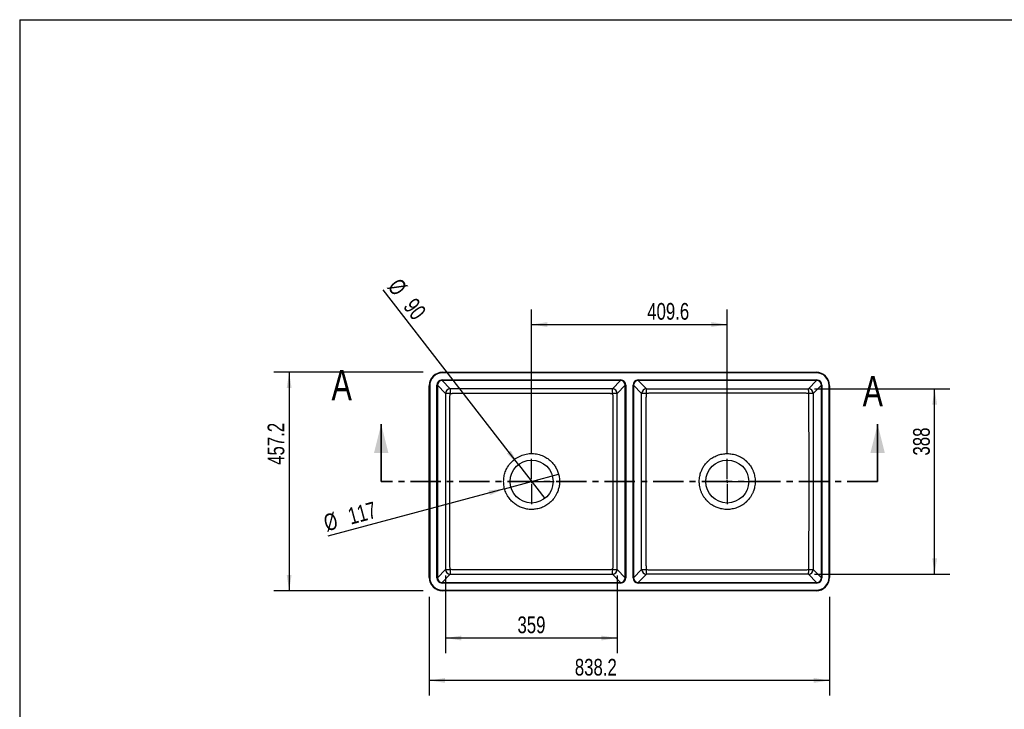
# Model space of a CAD drawing. Header units: millimetres. Extents: x 3 to 415, y 5 to 292.
# Tile 2 of 7: x 3 to 209, y 148 to 292. Entities that reach past the tile are written whole.
import ezdxf

# ---------------------------------------------------------------- set-up
doc = ezdxf.new("R2010")
doc.units = ezdxf.units.MM
doc.linetypes.add('CENTER', pattern=[10.16, 6.35, -1.27, 1.27, -1.27])
doc.layers.add('FORMAT', color=179, linetype='Continuous')
doc.styles.add('SLDTEXTSTYLE0', font='TXT', dxfattribs={"width": 0.75})
doc.dimstyles.new('SLDDIMSTYLE0', dxfattribs={"dimtxt": 3.5, "dimasz": 3.302, "dimexe": 0, "dimexo": 0.0625, "dimgap": 0.875, "dimtad": 1, "dimdec": 1, "dimlfac": 10, "dimrnd": 1e-09, "dimzin": 12, "dimdsep": 46, "dimtxsty": 'SLDTEXTSTYLE0', "dimsah": 1, "dimcen": 0.09, "dimadec": 0, "dimazin": 3, "dimtfac": 1, "dimtdec": 0, "dimtofl": 0, "dimtmove": 0, "dimatfit": 3, "dimfxl": 1, "dimfrac": 2, "dimtolj": 1, "dimtzin": 12, "dimarcsym": 0})
doc.dimstyles.new('SLDDIMSTYLE1', dxfattribs={"dimtxt": 3.5, "dimasz": 3.302, "dimexe": 0, "dimexo": 0.0625, "dimgap": 0.875, "dimtad": 1, "dimlfac": 10, "dimrnd": 1e-09, "dimzin": 12, "dimdsep": 46, "dimtxsty": 'SLDTEXTSTYLE0', "dimblk1": 'NONE', "dimsah": 1, "dimcen": 0, "dimadec": 0, "dimazin": 3, "dimtfac": 1, "dimtdec": 0, "dimtmove": 0, "dimatfit": 3, "dimldrblk": 'NONE', "dimfxl": 1, "dimfrac": 2, "dimtolj": 1, "dimtzin": 12, "dimarcsym": 0})
doc.dimstyles.new('SLDDIMSTYLE2', dxfattribs={"dimtxt": 3.5, "dimasz": 3.302, "dimexe": 0, "dimexo": 0.0625, "dimgap": 0.875, "dimtad": 1, "dimdec": 0, "dimlfac": 10, "dimrnd": 1e-09, "dimzin": 12, "dimdsep": 46, "dimtxsty": 'SLDTEXTSTYLE0', "dimsah": 1, "dimcen": 0.09, "dimadec": 0, "dimazin": 3, "dimtfac": 1, "dimtdec": 0, "dimtofl": 0, "dimtmove": 0, "dimatfit": 3, "dimfxl": 1, "dimfrac": 2, "dimtolj": 1, "dimtzin": 12, "dimarcsym": 0})

# ---------------------------------------------------------------- blocks, each defined once
blk = doc.blocks.new('_D')
at = {"layer": 'FORMAT'}
for p, q in [((88.71, 171.45), (88.71, 150.77)), ((172.53, 171.45), (172.53, 150.77)), ((172.53, 153.94), (88.71, 153.94))]:
    blk.add_line(p, q, dxfattribs=at)
for points in [[(88.71, 153.94), (92.02, 153.44), (92.02, 154.45)], [(172.53, 153.94), (169.23, 154.45), (169.23, 153.44)]]:
    blk.add_solid(points, dxfattribs=at)
at = {"layer": 'FORMAT', "insert": (119.2, 158.46), "char_height": 3.5, "attachment_point": 1, "style": 'SLDTEXTSTYLE0'}
blk.add_mtext('838.2', dxfattribs=at)
blk = doc.blocks.new('_D_1')
at = {"layer": 'FORMAT'}
for p, q in [((87.44, 218.44), (56.21, 218.44)), ((59.38, 218.44), (59.38, 172.72)), ((87.44, 172.72), (56.21, 172.72))]:
    blk.add_line(p, q, dxfattribs=at)
for points in [[(59.38, 218.44), (58.88, 215.14), (59.89, 215.14)], [(59.38, 172.72), (59.89, 176.02), (58.88, 176.02)]]:
    blk.add_solid(points, dxfattribs=at)
at = {"layer": 'FORMAT', "insert": (54.87, 199.08), "char_height": 3.5, "attachment_point": 1, "rotation": 90, "style": 'SLDTEXTSTYLE0'}
blk.add_mtext('457.2', dxfattribs=at)
blk = doc.blocks.new('_D_2')
at = {"layer": 'FORMAT'}
for q in [(79.05, 235.68), (112.9, 192.03)]:
    blk.add_line((107.39, 199.14), q, dxfattribs=at)
blk.add_solid([(107.39, 199.14), (105.76, 202.06), (104.96, 201.44)], dxfattribs=at)
at = {"layer": 'FORMAT', "char_height": 3.5, "attachment_point": 1, "rotation": 307.7894, "style": 'SLDTEXTSTYLE0'}
for s, insert in [('%%c', (82.61, 238.44)), ('90', (85.89, 234.3))]:
    blk.add_mtext(s, dxfattribs=dict(at, insert=insert))
blk = doc.blocks.new('_None')
blk = doc.blocks.new('_D_3')
at = {"layer": 'FORMAT'}
for q in [(115.79, 197.1), (67.47, 184.15)]:
    blk.add_line((104.49, 194.07), q, dxfattribs=at)
blk.add_solid([(104.49, 194.07), (101.17, 193.7), (101.44, 192.72)], dxfattribs=at)
at = {"layer": 'FORMAT', "char_height": 3.5, "attachment_point": 1, "rotation": 15, "style": 'SLDTEXTSTYLE0'}
for s, insert in [('117', (71.39, 189.92)), ('%%c', (66.31, 188.5))]:
    blk.add_mtext(s, dxfattribs=dict(at, insert=insert))
blk = doc.blocks.new('_D_4')
at = {"layer": 'FORMAT'}
for p, q in [((110.14, 201.61), (110.14, 231.62)), ((151.1, 201.61), (151.1, 231.62)), ((110.14, 228.44), (151.1, 228.44))]:
    blk.add_line(p, q, dxfattribs=at)
for points in [[(110.14, 228.44), (113.45, 227.93), (113.45, 228.95)], [(151.1, 228.44), (147.8, 228.95), (147.8, 227.93)]]:
    blk.add_solid(points, dxfattribs=at)
at = {"layer": 'FORMAT', "insert": (134.36, 232.95), "char_height": 3.5, "attachment_point": 1, "style": 'SLDTEXTSTYLE0'}
blk.add_mtext('409.6', dxfattribs=at)
blk = doc.blocks.new('_D_5')
at = {"layer": 'FORMAT'}
for p, q in [((92.13, 175.92), (92.13, 159.64)), ((128.06, 175.92), (128.06, 159.64)), ((128.06, 162.81), (92.13, 162.81))]:
    blk.add_line(p, q, dxfattribs=at)
for points in [[(92.13, 162.81), (95.43, 162.31), (95.43, 163.32)], [(128.06, 162.81), (124.76, 163.32), (124.76, 162.31)]]:
    blk.add_solid(points, dxfattribs=at)
at = {"layer": 'FORMAT', "insert": (107.19, 167.33), "char_height": 3.5, "attachment_point": 1, "rotation": 0, "style": 'SLDTEXTSTYLE0'}
blk.add_mtext('359', dxfattribs=at)
blk = doc.blocks.new('_D_6')
at = {"layer": 'FORMAT'}
for p, q in [((169.39, 214.97), (197.71, 214.97)), ((194.53, 176.2), (194.53, 214.97)), ((169.39, 176.2), (197.71, 176.2))]:
    blk.add_line(p, q, dxfattribs=at)
for points in [[(194.53, 214.97), (194.03, 211.66), (195.04, 211.66)], [(194.53, 176.2), (195.04, 179.5), (194.03, 179.5)]]:
    blk.add_solid(points, dxfattribs=at)
at = {"layer": 'FORMAT', "insert": (190.02, 201.02), "char_height": 3.5, "attachment_point": 1, "rotation": 90, "style": 'SLDTEXTSTYLE0'}
blk.add_mtext('388', dxfattribs=at)
blk = doc.blocks.new('SW_CENTERMARKSYMBOL_0')
at = {"layer": 'FORMAT', "color": 0}
for p, q in [((0, 0.508), (0, 4.754)), ((-0.508, 0), (-4.754, 0)), ((0, 0), (-0.254, 0)), ((0, 0), (0, 0.254)), ((0, 0), (0, -0.254)), ((0, 0), (0.254, 0)), ((0.508, 0), (4.754, 0)), ((0, -0.508), (0, -4.754))]:
    blk.add_line(p, q, dxfattribs=at)
blk = doc.blocks.new('SW_CENTERMARKSYMBOL_1')
at = {"layer": 'FORMAT', "color": 0}
for p, q in [((0, 0.508), (0, 4.754)), ((-0.508, 0), (-4.754, 0)), ((0, 0), (-0.254, 0)), ((0, 0), (0, 0.254)), ((0, 0), (0, -0.254)), ((0, 0), (0.254, 0)), ((0.508, 0), (4.754, 0)), ((0, -0.508), (0, -4.754))]:
    blk.add_line(p, q, dxfattribs=at)

msp = doc.modelspace()

# ---------------------------------------------------------------- linework, layer by layer
at = {"color": 7, "linetype": 'Continuous', "lineweight": 25}
for p, q in [((91.41778, 216.733805), (91.41778, 216.833382)), ((91.41778, 216.833382), (128.770043, 216.833382)), ((128.770043, 216.733805), (91.41778, 216.733805)), ((93.124259, 214.966992), (91.41778, 216.733805)), ((91.513912, 218.342181), (91.513912, 218.442181)), ((91.513912, 218.442181), (169.733912, 218.442181)), ((169.733912, 218.342181), (91.513912, 218.342181)), ((128.770043, 216.733805), (127.063547, 214.966974)), ((128.770043, 216.733805), (128.770043, 216.833382)), ((132.47778, 216.833382), (169.830043, 216.833382)), ((132.47778, 216.833382), (132.47778, 216.733805)), ((169.830043, 216.733805), (132.47778, 216.733805)), ((132.47778, 216.733805), (134.184276, 214.966974)), ((168.123564, 214.966992), (169.830043, 216.733805)), ((169.733912, 218.342181), (169.733912, 218.442181)), ((169.830043, 216.833382), (169.830043, 216.733805)), ((88.713912, 175.522181), (88.713912, 215.642181)), ((88.713912, 215.642181), (88.813912, 215.642181)), ((88.813912, 215.642181), (88.813912, 175.522181)), ((90.322425, 215.737716), (90.42203, 215.737716)), ((90.322425, 175.426647), (90.322425, 215.737716)), ((90.42203, 215.737716), (90.42203, 175.426647)), ((90.42203, 215.737716), (92.128204, 213.971219)), ((128.059602, 213.971201), (129.765793, 215.737716)), ((129.765793, 215.737716), (129.865399, 215.737716)), ((129.765793, 175.426647), (129.765793, 215.737716)), ((129.865399, 215.737716), (129.865399, 175.426647)), ((131.382425, 175.426647), (131.382425, 215.737716)), ((131.48203, 215.737716), (131.382425, 215.737716)), ((131.48203, 215.737716), (131.48203, 175.426647)), ((133.188221, 213.971201), (131.48203, 215.737716)), ((170.825793, 215.737716), (169.119619, 213.971219)), ((170.925399, 215.737716), (170.825793, 215.737716)), ((170.825793, 175.426647), (170.825793, 215.737716)), ((170.925399, 215.737716), (170.925399, 175.426647)), ((172.433912, 175.522181), (172.433912, 215.642181)), ((172.433912, 215.642181), (172.533912, 215.642181)), ((172.533912, 215.642181), (172.533912, 175.522181)), ((88.713912, 175.522181), (88.813912, 175.522181)), ((90.322425, 175.426647), (90.42203, 175.426647)), ((92.128204, 177.193144), (90.42203, 175.426647)), ((91.41778, 174.430558), (93.124259, 176.197371)), ((127.063547, 176.197389), (128.770043, 174.430558)), ((129.765793, 175.426647), (128.059602, 177.193162)), ((129.765793, 175.426647), (129.865399, 175.426647)), ((131.48203, 175.426647), (131.382425, 175.426647)), ((131.48203, 175.426647), (133.188221, 177.193162)), ((134.184276, 176.197389), (132.47778, 174.430558)), ((169.830043, 174.430558), (168.123564, 176.197371)), ((169.119619, 177.193144), (170.825793, 175.426647)), ((170.925399, 175.426647), (170.825793, 175.426647)), ((172.433912, 175.522181), (172.533912, 175.522181)), ((91.41778, 174.330981), (91.41778, 174.430558)), ((91.41778, 174.430558), (128.770043, 174.430558)), ((128.770043, 174.330981), (91.41778, 174.330981)), ((128.770043, 174.330981), (128.770043, 174.430558)), ((132.47778, 174.430558), (132.47778, 174.330981)), ((132.47778, 174.430558), (169.830043, 174.430558)), ((169.830043, 174.330981), (132.47778, 174.330981)), ((169.830043, 174.430558), (169.830043, 174.330981)), ((91.513912, 172.822181), (169.733912, 172.822181)), ((91.513912, 172.722181), (91.513912, 172.822181)), ((169.733912, 172.722181), (91.513912, 172.722181)), ((169.733912, 172.722181), (169.733912, 172.822181))]:
    msp.add_line(p, q, dxfattribs=at)
at = {"color": 7, "linetype": 'Continuous', "lineweight": 35}
for p, q in [((78.655512, 195.582181), (78.655512, 207.582181)), ((182.592312, 195.582181), (182.592312, 207.582181))]:
    msp.add_line(p, q, dxfattribs=at)
at = {"color": 7, "linetype": 'CENTER', "lineweight": 35}
msp.add_line((182.592312, 195.582181), (78.655512, 195.582181), dxfattribs=at)
at = {"color": 7, "linetype": 'Continuous', "lineweight": 25}
for centre in [(110.143912, 195.582181), (151.103912, 195.582181)]:
    msp.add_circle(centre, 4.5, dxfattribs=at)
for centre, radius, start, end in [((91.513912, 215.642181), 2.8, 90, 180), ((91.513912, 215.642181), 2.7, 90, 180), ((169.733912, 215.642181), 2.8, 0, 90), ((169.733912, 215.642181), 2.7, 0, 90), ((93.133683, 213.961511), 1.005525, 90.53696962, 179.44680151), ((99.127268, 214.192319), 6.052787, 172.64676765, 181.60809404), ((127.054123, 213.961492), 1.005525, 0.55319849, 89.46303038), ((121.061382, 214.192504), 6.051924, 358.39291639, 7.3523535), ((134.1937, 213.961492), 1.005525, 90.53696962, 179.44680151), ((140.186441, 214.192504), 6.051924, 172.6476465, 181.60708361), ((168.114141, 213.961511), 1.005525, 0.55319849, 89.46303038), ((162.120555, 214.192319), 6.052787, 358.39190596, 7.35323235), ((92.903443, 208.425988), 5.599159, 88.22510818, 97.95853109), ((127.284343, 208.461844), 5.563635, 81.99011195, 91.78618252), ((133.963481, 208.461844), 5.563635, 88.21381748, 98.00988805), ((168.34438, 208.425988), 5.599159, 82.04146891, 91.77489182), ((91.513912, 175.522181), 2.8, 180, 270), ((91.513912, 175.522181), 2.7, 180, 270), ((93.133683, 177.202852), 1.005525, 180.55319849, 269.46303038), ((92.903443, 182.738375), 5.599159, 262.04146891, 271.77489182), ((99.127268, 176.972043), 6.052787, 178.39190596, 187.35323235), ((127.054123, 177.20287), 1.005525, 270.53696962, 359.44680151), ((121.061382, 176.971859), 6.051924, 352.6476465, 1.60708361), ((127.284343, 182.702518), 5.563635, 268.21381748, 278.00988805), ((134.1937, 177.20287), 1.005525, 180.55319849, 269.46303038), ((133.963481, 182.702518), 5.563635, 261.99011195, 271.78618252), ((140.186441, 176.971859), 6.051924, 178.39291639, 187.3523535), ((168.114141, 177.202852), 1.005525, 270.53696962, 359.44680151), ((162.120555, 176.972043), 6.052787, 352.64676765, 1.60809404), ((168.34438, 182.738375), 5.599159, 268.22510818, 277.95853109), ((169.733912, 175.522181), 2.7, 270, 0), ((169.733912, 175.522181), 2.8, 270, 0)]:
    msp.add_arc(centre, radius, start, end, dxfattribs=at)
for centre, major_axis, ratio, start_param, end_param in [((91.426781, 215.728712), (-0.770449, 0.797689), 0.9918775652, 5.5192309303, 7.0818766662), ((91.426781, 215.728712), (-0.701541, 0.726345), 0.990275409, 5.5192309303, 7.0818766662), ((128.761042, 215.728712), (0.770449, 0.797689), 0.9918775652, 5.4844939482, 7.047139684), ((128.761042, 215.728712), (0.701541, 0.726345), 0.990275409, 5.4844939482, 7.047139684), ((132.486781, 215.728712), (-0.770449, 0.797689), 0.9918775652, 5.5192309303, 7.0818766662), ((132.486781, 215.728712), (-0.701541, 0.726345), 0.990275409, 5.5192309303, 7.0818766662), ((169.821042, 215.728712), (0.770449, 0.797689), 0.9918775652, 5.4844939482, 7.047139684), ((169.821042, 215.728712), (0.701541, 0.726345), 0.990275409, 5.4844939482, 7.047139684), ((91.426781, 175.43565), (-0.770449, -0.797689), 0.9918775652, 5.4844939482, 7.047139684), ((91.426781, 175.43565), (0.701541, 0.726345), 0.990275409, 2.3429012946, 3.9055470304), ((128.761042, 175.43565), (-0.701541, 0.726345), 0.990275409, 2.3776382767, 3.9402840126), ((128.761042, 175.43565), (0.770449, -0.797689), 0.9918775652, 5.5192309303, 7.0818766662), ((132.486781, 175.43565), (-0.770449, -0.797689), 0.9918775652, 5.4844939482, 7.047139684), ((132.486781, 175.43565), (0.701541, 0.726345), 0.990275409, 2.3429012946, 3.9055470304), ((169.821042, 175.43565), (0.770449, -0.797689), 0.9918775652, 5.5192309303, 7.0818766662), ((169.821042, 175.43565), (-0.701541, 0.726345), 0.990275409, 2.3776382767, 3.9402840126)]:
    msp.add_ellipse(centre, major_axis=major_axis, ratio=ratio, start_param=start_param, end_param=end_param, dxfattribs=at)
for points, knots in [([(127.063547, 214.966974), (126.886845, 214.966196), (126.710129, 214.965586), (126.445022, 214.965043), (126.356648, 214.964922), (126.179879, 214.964907), (125.737957, 214.96487), (124.588961, 214.964776), (123.528349, 214.964694), (121.407124, 214.964538), (119.992974, 214.964446), (115.750523, 214.964215), (112.922223, 214.964127), (107.265622, 214.964128), (104.437321, 214.964215), (100.194871, 214.964446), (98.780721, 214.964539), (96.659496, 214.964695), (95.598884, 214.964777), (94.538272, 214.964863), (94.096351, 214.9649), (94.007966, 214.964903), (93.831198, 214.964927), (93.742822, 214.965051), (93.477704, 214.965602), (93.300976, 214.966214), (93.124259, 214.966992)], [0, 0, 0, 0, 0.015625, 0.015625, 0.0234375, 0.0234375, 0.03125, 0.0625, 0.125, 0.125, 0.25, 0.25, 0.5, 0.5, 0.75, 0.75, 0.875, 0.875, 0.9375, 0.96875, 0.96875, 0.9765625, 0.9765625, 0.984375, 0.984375, 1, 1, 1, 1]), ([(134.184276, 214.966974), (134.360978, 214.966196), (134.537694, 214.965586), (134.802801, 214.965043), (134.891176, 214.964922), (135.067944, 214.964907), (135.509866, 214.96487), (136.658862, 214.964776), (137.719475, 214.964694), (139.8407, 214.964538), (141.25485, 214.964446), (145.4973, 214.964215), (148.325601, 214.964127), (153.982201, 214.964128), (156.810502, 214.964215), (161.052952, 214.964446), (162.467102, 214.964539), (164.588327, 214.964695), (165.648939, 214.964777), (166.709551, 214.964863), (167.151473, 214.9649), (167.239857, 214.964903), (167.416625, 214.964927), (167.505002, 214.965051), (167.770119, 214.965602), (167.946847, 214.966214), (168.123564, 214.966992)], [0, 0, 0, 0, 0.015625, 0.015625, 0.0234375, 0.0234375, 0.03125, 0.0625, 0.125, 0.125, 0.25, 0.25, 0.5, 0.5, 0.75, 0.75, 0.875, 0.875, 0.9375, 0.96875, 0.96875, 0.9765625, 0.9765625, 0.984375, 0.984375, 1, 1, 1, 1]), ([(92.128204, 213.971219), (92.129084, 213.779697), (92.129801, 213.58817), (92.130522, 213.300865), (92.130704, 213.205095), (92.130809, 213.061433), (92.130804, 213.013545), (92.130814, 212.917768), (92.130857, 212.486773), (92.130975, 211.289566), (92.131083, 210.140246), (92.131292, 207.841607), (92.131418, 206.30918), (92.131736, 201.711897), (92.131859, 198.647039), (92.131859, 192.517325), (92.131736, 189.452466), (92.131418, 184.855184), (92.131292, 183.322757), (92.131083, 181.024118), (92.130975, 179.874799), (92.130857, 178.677591), (92.130814, 178.246596), (92.130804, 178.150819), (92.130809, 178.102931), (92.130704, 177.959269), (92.130522, 177.863499), (92.129801, 177.576194), (92.129084, 177.384666), (92.128204, 177.193144)], [0, 0, 0, 0, 0.015625, 0.015625, 0.0234375, 0.0234375, 0.02734375, 0.02734375, 0.03125, 0.0625, 0.125, 0.125, 0.25, 0.25, 0.5, 0.5, 0.75, 0.75, 0.875, 0.875, 0.9375, 0.96875, 0.97265625, 0.97265625, 0.9765625, 0.9765625, 0.984375, 0.984375, 1, 1, 1, 1]), ([(93.026649, 178.116274), (93.022852, 181.027256), (93.019216, 183.938239), (93.013952, 189.760209), (93.012397, 192.671195), (93.012397, 198.493167), (93.013952, 201.404154), (93.019216, 207.226123), (93.022852, 210.137106), (93.026649, 213.048089)], [0, 0, 0, 0, 0.25, 0.25, 0.5, 0.5, 0.75, 0.75, 1, 1, 1, 1]), ([(93.026649, 213.048089), (93.031455, 213.088469), (93.035103, 213.129139), (93.0415, 213.210271), (93.044213, 213.250855), (93.051624, 213.372631), (93.05568, 213.453842), (93.06268, 213.616294), (93.065658, 213.697534), (93.071371, 213.860007), (93.074153, 213.941237), (93.076864, 214.022461)], [0, 0, 0, 0, 0.125, 0.125, 0.25, 0.25, 0.5, 0.5, 0.75, 0.75, 1, 1, 1, 1]), ([(93.076864, 214.022461), (93.217962, 214.027172), (93.359103, 214.031572), (93.570763, 214.040474), (93.641312, 214.04374), (93.782381, 214.051429), (93.85301, 214.055744), (93.923357, 214.062142)], [0, 0, 0, 0, 0.5, 0.5, 0.75, 0.75, 1, 1, 1, 1]), ([(93.923357, 214.062142), (99.314463, 214.067808), (104.705573, 214.072272), (115.487793, 214.072275), (120.878903, 214.067814), (126.270009, 214.062148)], [0, 0, 0, 0, 0.5, 0.5, 1, 1, 1, 1]), ([(126.270009, 214.062148), (126.339897, 214.055846), (126.410059, 214.05157), (126.5502, 214.043948), (126.620284, 214.040708), (126.830548, 214.031848), (126.970758, 214.027465), (127.110926, 214.022776)], [0, 0, 0, 0, 0.25, 0.25, 0.5, 0.5, 1, 1, 1, 1]), ([(127.110926, 214.022776), (127.113657, 213.941067), (127.11647, 213.859353), (127.12224, 213.69591), (127.125247, 213.614185), (127.132318, 213.450763), (127.136423, 213.369068), (127.14394, 213.246568), (127.146693, 213.205742), (127.153199, 213.124129), (127.156912, 213.083213), (127.161827, 213.042601)], [0, 0, 0, 0, 0.25, 0.25, 0.5, 0.5, 0.75, 0.75, 0.875, 0.875, 1, 1, 1, 1]), ([(127.161827, 213.042601), (127.16568, 210.132533), (127.169373, 207.222465), (127.174724, 201.402324), (127.176306, 198.492253), (127.176306, 192.67211), (127.174724, 189.762038), (127.169373, 183.941898), (127.16568, 181.031829), (127.161827, 178.121761)], [0, 0, 0, 0, 0.25, 0.25, 0.5, 0.5, 0.75, 0.75, 1, 1, 1, 1]), ([(128.059602, 177.193162), (128.058716, 177.384683), (128.057993, 177.576209), (128.05726, 177.863513), (128.057074, 177.959283), (128.056961, 178.102944), (128.056965, 178.150832), (128.056955, 178.246609), (128.056911, 178.677603), (128.056792, 179.87481), (128.056682, 181.024129), (128.05647, 183.322766), (128.056342, 184.855191), (128.056019, 189.45247), (128.055893, 192.517326), (128.055893, 198.647035), (128.056019, 201.711891), (128.056342, 206.30917), (128.05647, 207.841595), (128.056682, 210.140232), (128.056755, 210.906445), (128.056868, 212.055763), (128.056911, 212.486758), (128.056955, 212.917752), (128.056965, 213.013528), (128.056961, 213.061417), (128.057074, 213.205078), (128.05726, 213.300848), (128.057993, 213.588152), (128.058716, 213.779679), (128.059602, 213.971201)], [0, 0, 0, 0, 0.015625, 0.015625, 0.0234375, 0.0234375, 0.02734375, 0.02734375, 0.03125, 0.0625, 0.125, 0.125, 0.25, 0.25, 0.5, 0.5, 0.75, 0.75, 0.875, 0.875, 0.9375, 0.9375, 0.96875, 0.97265625, 0.97265625, 0.9765625, 0.9765625, 0.984375, 0.984375, 1, 1, 1, 1]), ([(133.188221, 177.193162), (133.189107, 177.384683), (133.189831, 177.576209), (133.190563, 177.863513), (133.190749, 177.959283), (133.190862, 178.102944), (133.190859, 178.150832), (133.190868, 178.246609), (133.190912, 178.677603), (133.191032, 179.87481), (133.191142, 181.024129), (133.191353, 183.322766), (133.191482, 184.855191), (133.191804, 189.45247), (133.19193, 192.517326), (133.19193, 198.647035), (133.191804, 201.711891), (133.191482, 206.30917), (133.191353, 207.841595), (133.191142, 210.140232), (133.191068, 210.906445), (133.190955, 212.055763), (133.190912, 212.486758), (133.190868, 212.917752), (133.190859, 213.013528), (133.190862, 213.061417), (133.190749, 213.205078), (133.190563, 213.300848), (133.189831, 213.588152), (133.189107, 213.779679), (133.188221, 213.971201)], [0, 0, 0, 0, 0.015625, 0.015625, 0.0234375, 0.0234375, 0.02734375, 0.02734375, 0.03125, 0.0625, 0.125, 0.125, 0.25, 0.25, 0.5, 0.5, 0.75, 0.75, 0.875, 0.875, 0.9375, 0.9375, 0.96875, 0.97265625, 0.97265625, 0.9765625, 0.9765625, 0.984375, 0.984375, 1, 1, 1, 1]), ([(134.085996, 213.042601), (134.082143, 210.132533), (134.078451, 207.222465), (134.0731, 201.402324), (134.071517, 198.492253), (134.071517, 192.67211), (134.0731, 189.762038), (134.078451, 183.941898), (134.082143, 181.031829), (134.085996, 178.121761)], [0, 0, 0, 0, 0.25, 0.25, 0.5, 0.5, 0.75, 0.75, 1, 1, 1, 1]), ([(134.136898, 214.022776), (134.134167, 213.941067), (134.131353, 213.859353), (134.125584, 213.69591), (134.122577, 213.614185), (134.115505, 213.450763), (134.111401, 213.369068), (134.103884, 213.246568), (134.10113, 213.205742), (134.094625, 213.124129), (134.090911, 213.083213), (134.085996, 213.042601)], [0, 0, 0, 0, 0.25, 0.25, 0.5, 0.5, 0.75, 0.75, 0.875, 0.875, 1, 1, 1, 1]), ([(134.977814, 214.062148), (134.907926, 214.055846), (134.837765, 214.05157), (134.697624, 214.043948), (134.627539, 214.040708), (134.417275, 214.031848), (134.277065, 214.027465), (134.136898, 214.022776)], [0, 0, 0, 0, 0.25, 0.25, 0.5, 0.5, 1, 1, 1, 1]), ([(167.324466, 214.062142), (161.93336, 214.067808), (156.542251, 214.072272), (145.760031, 214.072275), (140.36892, 214.067814), (134.977814, 214.062148)], [0, 0, 0, 0, 0.5, 0.5, 1, 1, 1, 1]), ([(168.170959, 214.022461), (168.029861, 214.027172), (167.888721, 214.031572), (167.677061, 214.040474), (167.606512, 214.04374), (167.465442, 214.051429), (167.394813, 214.055744), (167.324466, 214.062142)], [0, 0, 0, 0, 0.5, 0.5, 0.75, 0.75, 1, 1, 1, 1]), ([(168.221174, 213.048089), (168.216368, 213.088469), (168.21272, 213.129139), (168.206324, 213.210271), (168.203611, 213.250855), (168.1962, 213.372631), (168.192143, 213.453842), (168.185143, 213.616294), (168.182165, 213.697534), (168.176452, 213.860007), (168.17367, 213.941237), (168.170959, 214.022461)], [0, 0, 0, 0, 0.125, 0.125, 0.25, 0.25, 0.5, 0.5, 0.75, 0.75, 1, 1, 1, 1]), ([(168.221174, 178.116274), (168.224972, 181.027256), (168.228607, 183.938239), (168.233871, 189.760209), (168.235426, 192.671195), (168.235426, 198.493167), (168.233871, 201.404154), (168.228607, 207.226123), (168.224972, 210.137106), (168.221174, 213.048089)], [0, 0, 0, 0, 0.25, 0.25, 0.5, 0.5, 0.75, 0.75, 1, 1, 1, 1]), ([(169.119619, 213.971219), (169.118739, 213.779697), (169.118022, 213.58817), (169.117301, 213.300865), (169.11712, 213.205095), (169.117014, 213.061433), (169.117019, 213.013545), (169.11701, 212.917768), (169.116967, 212.486773), (169.116849, 211.289566), (169.11674, 210.140246), (169.116532, 207.841607), (169.116405, 206.30918), (169.116088, 201.711897), (169.115964, 198.647039), (169.115964, 192.517325), (169.116088, 189.452466), (169.116405, 184.855184), (169.116532, 183.322757), (169.11674, 181.024118), (169.116849, 179.874799), (169.116967, 178.677591), (169.11701, 178.246596), (169.117019, 178.150819), (169.117014, 178.102931), (169.11712, 177.959269), (169.117301, 177.863499), (169.118022, 177.576194), (169.118739, 177.384666), (169.119619, 177.193144)], [0, 0, 0, 0, 0.015625, 0.015625, 0.0234375, 0.0234375, 0.02734375, 0.02734375, 0.03125, 0.0625, 0.125, 0.125, 0.25, 0.25, 0.5, 0.5, 0.75, 0.75, 0.875, 0.875, 0.9375, 0.96875, 0.97265625, 0.97265625, 0.9765625, 0.9765625, 0.984375, 0.984375, 1, 1, 1, 1]), ([(104.845055, 198.061014), (105.018034, 198.430782), (105.229853, 198.782366), (105.72195, 199.433857), (106.002212, 199.733744), (106.618959, 200.268743), (106.955425, 200.503838), (107.66989, 200.898982), (108.047868, 201.059019), (108.828854, 201.297054), (109.231838, 201.375045), (110.045242, 201.445577), (110.455635, 201.438117), (111.265938, 201.338066), (111.665821, 201.245479), (112.437639, 200.979214), (112.80955, 200.805544), (113.159365, 200.595118)], [0, 0, 0, 0, 0.125, 0.125, 0.25, 0.25, 0.375, 0.375, 0.5, 0.5, 0.625, 0.625, 0.75, 0.75, 0.875, 0.875, 1, 1, 1, 1]), ([(113.159365, 200.595118), (113.400389, 200.450134), (113.630936, 200.287739), (114.066297, 199.931492), (114.271107, 199.737644), (114.65074, 199.322517), (114.825559, 199.101242), (115.141578, 198.635858), (115.282776, 198.391752), (115.405697, 198.138764)], [0, 0, 0, 0, 0.25, 0.25, 0.5, 0.5, 0.75, 0.75, 1, 1, 1, 1]), ([(145.842186, 198.138874), (145.95929, 198.379843), (146.28394, 198.945655), (146.69827, 199.449781), (146.989947, 199.741358), (147.032356, 199.783068), (147.094714, 199.842615), (147.157959, 199.901264), (147.202217, 199.941108), (147.489377, 200.195416), (147.77837, 200.408118), (148.08458, 200.592798), (148.088452, 200.595127)], [0.33596425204, 0.33596425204, 0.33596425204, 0.33596425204, 0.357770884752, 0.388961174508, 0.388961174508, 0.391493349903, 0.394025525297, 0.396557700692, 0.399089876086, 0.399089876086, 0.427867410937, 0.428235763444, 0.428235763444, 0.428235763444, 0.428235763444]), ([(148.088452, 200.595127), (148.387133, 200.774794), (149.02116, 201.082797), (150.042717, 201.367839), (151.103912, 201.464366), (152.165106, 201.367839), (153.19104, 201.081575), (154.147764, 200.615444), (154.718446, 200.195416), (155.005606, 199.941108), (155.049864, 199.901264), (155.113109, 199.842615), (155.175467, 199.783068), (155.217876, 199.741358), (155.509553, 199.449781), (155.94218, 198.923394), (156.27703, 198.329752), (156.402769, 198.061014)], [0.06942400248, 0.06942400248, 0.06942400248, 0.06942400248, 0.09783318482, 0.12661071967, 0.15538825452, 0.18416578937, 0.21294332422, 0.24172085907, 0.27049839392, 0.27049839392, 0.27303056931, 0.27556274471, 0.2780949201, 0.28062709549, 0.28062709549, 0.31181738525, 0.33596425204, 0.33596425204, 0.33596425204, 0.33596425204]), ([(115.405697, 198.138764), (115.534254, 197.874177), (115.642814, 197.599878), (115.817482, 197.038076), (115.883588, 196.750578), (115.971843, 196.168906), (115.993992, 195.874738), (115.993831, 195.28641), (115.97152, 194.992254), (115.927232, 194.701443)], [0, 0, 0, 0, 0.25, 0.25, 0.5, 0.5, 0.75, 0.75, 1, 1, 1, 1]), ([(145.606526, 197.582495), (145.635995, 197.663499), (145.709079, 197.851367), (145.791794, 198.035182), (145.842186, 198.138874)], [0.428235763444, 0.428235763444, 0.428235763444, 0.428235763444, 0.4352478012, 0.444631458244, 0.444631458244, 0.444631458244, 0.444631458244]), ([(156.402769, 198.061014), (156.439446, 197.982626), (156.509176, 197.824551), (156.571829, 197.663498), (156.601298, 197.582493)], [0.055368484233, 0.055368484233, 0.055368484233, 0.055368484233, 0.062411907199, 0.069424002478, 0.069424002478, 0.069424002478, 0.069424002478]), ([(104.293912, 195.582181), (104.293912, 195.922431), (104.323671, 196.262675), (104.441808, 196.932841), (104.530183, 197.262752), (104.646526, 197.582493)], [0, 0, 0, 0, 0.5, 0.5, 1, 1, 1, 1]), ([(145.320591, 194.701443), (145.276228, 194.99292), (145.253912, 195.287664), (145.253912, 195.965146), (145.320894, 196.645657), (145.504915, 197.303184), (145.606526, 197.582495)], [0.444631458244, 0.444631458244, 0.444631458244, 0.444631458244, 0.468618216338, 0.468618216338, 0.499808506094, 0.523986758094, 0.523986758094, 0.523986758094, 0.523986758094]), ([(156.601298, 197.582493), (156.702909, 197.303183), (156.886929, 196.645657), (156.953912, 195.965146), (156.953912, 195.582181)], [0, 0, 0, 0, 0.024178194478, 0.055368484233, 0.055368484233, 0.055368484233, 0.055368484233]), ([(104.646526, 193.581869), (104.530183, 193.90161), (104.441808, 194.231521), (104.323671, 194.901688), (104.293912, 195.241932), (104.293912, 195.582181)], [0, 0, 0, 0, 0.5, 0.5, 1, 1, 1, 1]), ([(115.927232, 194.701443), (115.885187, 194.425353), (115.823338, 194.152282), (115.661296, 193.617758), (115.561105, 193.35631), (115.442769, 193.103348)], [0, 0, 0, 0, 0.5, 0.5, 1, 1, 1, 1]), ([(145.805055, 193.103348), (145.768378, 193.181737), (145.578697, 193.611731), (145.41552, 194.14893), (145.333914, 194.613908), (145.320591, 194.701443)], [0.523986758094, 0.523986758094, 0.523986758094, 0.523986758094, 0.531030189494, 0.56222047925, 0.569424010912, 0.569424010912, 0.569424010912, 0.569424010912]), ([(156.953912, 195.582181), (156.953912, 195.199216), (156.886929, 194.518706), (156.702908, 193.861179), (156.601298, 193.581869)], [0.944631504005, 0.944631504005, 0.944631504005, 0.944631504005, 0.975821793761, 1, 1, 1, 1]), ([(111.450874, 189.880046), (111.151566, 189.811443), (110.846848, 189.766455), (110.234123, 189.724822), (109.926121, 189.728178), (109.314447, 189.783149), (109.010782, 189.834764), (108.415298, 189.984978), (108.123484, 190.083576), (107.558925, 190.325316), (107.286184, 190.468456), (106.76652, 190.795741), (106.519601, 190.979881), (106.057692, 191.384611), (105.842706, 191.605195), (105.449982, 192.077354), (105.272248, 192.328924), (105.115338, 192.592876)], [0, 0, 0, 0, 0.125, 0.125, 0.25, 0.25, 0.375, 0.375, 0.5, 0.5, 0.625, 0.625, 0.75, 0.75, 0.875, 0.875, 1, 1, 1, 1]), ([(114.851822, 192.109706), (114.646374, 191.831164), (114.416145, 191.570908), (113.913345, 191.095125), (113.640781, 190.879608), (113.061874, 190.500077), (112.75554, 190.336069), (112.118717, 190.064715), (111.788238, 189.957372), (111.450874, 189.880046)], [0, 0, 0, 0, 0.25, 0.25, 0.5, 0.5, 0.75, 0.75, 1, 1, 1, 1]), ([(146.396002, 192.109706), (146.342892, 192.181698), (146.231697, 192.339894), (146.128433, 192.503546), (146.075337, 192.592878)], [0.585106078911, 0.585106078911, 0.585106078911, 0.585106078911, 0.592402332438, 0.600867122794, 0.600867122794, 0.600867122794, 0.600867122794]), ([(149.79695, 189.880046), (149.535757, 189.939927), (148.939541, 190.120421), (148.060059, 190.548919), (147.489377, 190.968946), (147.202217, 191.223255), (147.157959, 191.263098), (147.094714, 191.321748), (147.032356, 191.381294), (146.989947, 191.423004), (146.761378, 191.651495), (146.569927, 191.873944), (146.396002, 192.109706)], [0.60086712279, 0.60086712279, 0.60086712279, 0.60086712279, 0.62267452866, 0.65145206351, 0.68022959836, 0.68022959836, 0.68276177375, 0.68529394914, 0.68782612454, 0.69035829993, 0.69035829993, 0.71425233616, 0.71425233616, 0.71425233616, 0.71425233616]), ([(156.132485, 192.592876), (156.07939, 192.503544), (155.819577, 192.091795), (155.509553, 191.714581), (155.217876, 191.423004), (155.175467, 191.381294), (155.113109, 191.321748), (155.049864, 191.263098), (155.005606, 191.223255), (154.718446, 190.968946), (154.147764, 190.548919), (153.19104, 190.082787), (152.165106, 189.796523), (151.103912, 189.699997), (150.310772, 189.772141), (149.880433, 189.860906), (149.79695, 189.880046)], [0.71425233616, 0.71425233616, 0.71425233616, 0.71425233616, 0.72271706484, 0.7539073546, 0.7539073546, 0.75643952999, 0.75897170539, 0.76150388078, 0.76403605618, 0.76403605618, 0.79281359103, 0.82159112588, 0.85036866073, 0.87914619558, 0.90792373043, 0.91489385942, 0.91489385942, 0.91489385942, 0.91489385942]), ([(156.601298, 193.581869), (156.571829, 193.500865), (156.509176, 193.339812), (156.439446, 193.181737), (156.402769, 193.103349)], [0.930576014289, 0.930576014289, 0.930576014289, 0.930576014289, 0.937588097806, 0.944631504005, 0.944631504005, 0.944631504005, 0.944631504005]), ([(93.076864, 177.141902), (93.074153, 177.223126), (93.071371, 177.304356), (93.065658, 177.466828), (93.06268, 177.548068), (93.05568, 177.710521), (93.051624, 177.791731), (93.044213, 177.913507), (93.0415, 177.954092), (93.035103, 178.035223), (93.031455, 178.075893), (93.026649, 178.116274)], [0, 0, 0, 0, 0.25, 0.25, 0.5, 0.5, 0.75, 0.75, 0.875, 0.875, 1, 1, 1, 1]), ([(127.161827, 178.121761), (127.156912, 178.081149), (127.153199, 178.040233), (127.146693, 177.958621), (127.14394, 177.917795), (127.136423, 177.795295), (127.132318, 177.7136), (127.125247, 177.550178), (127.12224, 177.468453), (127.11647, 177.30501), (127.113657, 177.223295), (127.110926, 177.141586)], [0, 0, 0, 0, 0.125, 0.125, 0.25, 0.25, 0.5, 0.5, 0.75, 0.75, 1, 1, 1, 1]), ([(134.085996, 178.121761), (134.090911, 178.081149), (134.094625, 178.040233), (134.10113, 177.958621), (134.103884, 177.917795), (134.111401, 177.795295), (134.115505, 177.7136), (134.122577, 177.550178), (134.125584, 177.468453), (134.131353, 177.30501), (134.134167, 177.223295), (134.136898, 177.141586)], [0, 0, 0, 0, 0.125, 0.125, 0.25, 0.25, 0.5, 0.5, 0.75, 0.75, 1, 1, 1, 1]), ([(168.170959, 177.141902), (168.17367, 177.223126), (168.176452, 177.304356), (168.182165, 177.466828), (168.185143, 177.548068), (168.192143, 177.710521), (168.1962, 177.791731), (168.203611, 177.913507), (168.206324, 177.954092), (168.21272, 178.035223), (168.216368, 178.075893), (168.221174, 178.116274)], [0, 0, 0, 0, 0.25, 0.25, 0.5, 0.5, 0.75, 0.75, 0.875, 0.875, 1, 1, 1, 1]), ([(93.923357, 177.10222), (93.85301, 177.108618), (93.782381, 177.112933), (93.641312, 177.120623), (93.570763, 177.123889), (93.359103, 177.132791), (93.217962, 177.13719), (93.076864, 177.141902)], [0, 0, 0, 0, 0.25, 0.25, 0.5, 0.5, 1, 1, 1, 1]), ([(93.124259, 176.197371), (93.30096, 176.198149), (93.477676, 176.198761), (93.742782, 176.199311), (93.831156, 176.199436), (94.007924, 176.19946), (94.096308, 176.199463), (94.53823, 176.199499), (95.598842, 176.199586), (96.659455, 176.199668), (98.780679, 176.199824), (100.194829, 176.199917), (104.43728, 176.200148), (107.26558, 176.200235), (112.922182, 176.200235), (115.750482, 176.200148), (119.992933, 176.199917), (121.407083, 176.199824), (123.528307, 176.199668), (124.58892, 176.199586), (125.737916, 176.199493), (126.179837, 176.199456), (126.356606, 176.199441), (126.444983, 176.19932), (126.710101, 176.198777), (126.886829, 176.198167), (127.063547, 176.197389)], [0, 0, 0, 0, 0.015625, 0.015625, 0.0234375, 0.0234375, 0.03125, 0.03125, 0.0625, 0.125, 0.125, 0.25, 0.25, 0.5, 0.5, 0.75, 0.75, 0.875, 0.875, 0.9375, 0.96875, 0.9765625, 0.9765625, 0.984375, 0.984375, 1, 1, 1, 1]), ([(126.270009, 177.102214), (120.878903, 177.096549), (115.487793, 177.092088), (104.705573, 177.092091), (99.314463, 177.096554), (93.923357, 177.10222)], [0, 0, 0, 0, 0.5, 0.5, 1, 1, 1, 1]), ([(127.110926, 177.141586), (126.970758, 177.136898), (126.830548, 177.132514), (126.620284, 177.123655), (126.5502, 177.120415), (126.410059, 177.112793), (126.339897, 177.108516), (126.270009, 177.102214)], [0, 0, 0, 0, 0.5, 0.5, 0.75, 0.75, 1, 1, 1, 1]), ([(134.136898, 177.141586), (134.277065, 177.136898), (134.417275, 177.132514), (134.627539, 177.123655), (134.697624, 177.120415), (134.837765, 177.112793), (134.907926, 177.108516), (134.977814, 177.102214)], [0, 0, 0, 0, 0.5, 0.5, 0.75, 0.75, 1, 1, 1, 1]), ([(168.123564, 176.197371), (167.946863, 176.198149), (167.770148, 176.198761), (167.505041, 176.199311), (167.416667, 176.199436), (167.2399, 176.19946), (167.151515, 176.199463), (166.709593, 176.199499), (165.648981, 176.199586), (164.588369, 176.199668), (162.467144, 176.199824), (161.052994, 176.199917), (156.810544, 176.200148), (153.982243, 176.200235), (148.325642, 176.200235), (145.497341, 176.200148), (141.254891, 176.199917), (139.840741, 176.199824), (137.719516, 176.199668), (136.658904, 176.199586), (135.509907, 176.199493), (135.067986, 176.199456), (134.891217, 176.199441), (134.802841, 176.19932), (134.537723, 176.198777), (134.360994, 176.198167), (134.184276, 176.197389)], [0, 0, 0, 0, 0.015625, 0.015625, 0.0234375, 0.0234375, 0.03125, 0.03125, 0.0625, 0.125, 0.125, 0.25, 0.25, 0.5, 0.5, 0.75, 0.75, 0.875, 0.875, 0.9375, 0.96875, 0.9765625, 0.9765625, 0.984375, 0.984375, 1, 1, 1, 1]), ([(134.977814, 177.102214), (140.36892, 177.096549), (145.76003, 177.092088), (156.54225, 177.092091), (161.93336, 177.096554), (167.324466, 177.10222)], [0, 0, 0, 0, 0.5, 0.5, 1, 1, 1, 1]), ([(167.324466, 177.10222), (167.394813, 177.108618), (167.465442, 177.112933), (167.606512, 177.120623), (167.677061, 177.123889), (167.888721, 177.132791), (168.029861, 177.13719), (168.170959, 177.141902)], [0, 0, 0, 0, 0.25, 0.25, 0.5, 0.5, 1, 1, 1, 1])]:
    msp.add_open_spline(points, degree=3, knots=knots, dxfattribs=at)
for points in [[(104.646526, 197.582493), (104.705593, 197.744827), (104.771856, 197.904543), (104.845055, 198.061014)], [(104.845054, 193.103349), (104.771856, 193.25982), (104.705593, 193.419536), (104.646526, 193.581869)], [(105.115338, 192.592876), (105.016913, 192.758446), (104.926672, 192.92888), (104.845054, 193.103349)], [(115.172487, 192.592878), (115.073672, 192.426653), (114.966608, 192.265331), (114.851822, 192.109706)], [(115.442769, 193.103348), (115.361152, 192.92888), (115.270911, 192.758447), (115.172487, 192.592878)], [(146.075337, 192.592878), (145.97697, 192.758377), (145.886715, 192.928817), (145.805055, 193.103348)], [(156.402769, 193.103349), (156.321108, 192.928817), (156.230853, 192.758376), (156.132485, 192.592876)]]:
    msp.add_open_spline(points, degree=3, dxfattribs=at)
at = {"color": 7, "linetype": 'Continuous', "lineweight": 35}
for points in [[(78.655512, 207.582181), (77.155512, 201.582181), (80.155512, 201.582181)], [(182.592312, 207.582181), (181.092312, 201.582181), (184.092312, 201.582181)]]:
    msp.add_solid(points, dxfattribs=at)
at = {"layer": 'FORMAT'}
for q in [(415.281386, 292.245128), (2.964124, 5.447457)]:
    msp.add_line((2.964124, 292.245128), q, dxfattribs=at)

# ---------------------------------------------------------------- block references
for name, p in [('SW_CENTERMARKSYMBOL_1', (110.143912, 195.582181)), ('SW_CENTERMARKSYMBOL_0', (151.103912, 195.582181))]:
    msp.add_blockref(name, p, dxfattribs=at)

# ---------------------------------------------------------------- texts
at = {"color": 7, "linetype": 'Continuous', "char_height": 6.35, "attachment_point": 1, "style": 'SLDTEXTSTYLE0'}
for insert in [(68.263317, 218.955372), (179.461762, 217.664413)]:
    msp.add_mtext('A', dxfattribs=dict(at, insert=insert))

# ---------------------------------------------------------------- dimensions: what is measured, and where the dimension line sits
at = {"layer": 'FORMAT'}
for p1, p2, picture, middle in [((112.901334, 192.025972), (107.386489, 199.13839), '_D_2', (82.201211, 231.619511)), ((115.794578, 197.096273), (104.493246, 194.06809), '_D_3', (73.666833, 185.808185))]:
    dim = msp.add_diameter_dim_2p(p1=p1, p2=p2, dimstyle='SLDDIMSTYLE1', dxfattribs=at)
    dim.commit()
    dim.dimension.update_dxf_attribs({"geometry": picture, "text_midpoint": middle, "dimtype": 163})
for base, p1, p2, picture, middle in [((151.103912, 228.442181), (110.143912, 195.582181), (151.103912, 195.582181), '_D_4', (140.177389, 228.442181)), ((88.713912, 156.722181), (172.533912, 172.722181), (88.713912, 172.722181), '_D', (125.020294, 156.722181))]:
    dim = msp.add_linear_dim(base=base, p1=p1, p2=p2, dimstyle='SLDDIMSTYLE0', dxfattribs=at)
    dim.commit()
    dim.dimension.update_dxf_attribs({"geometry": picture, "text_midpoint": middle, "dimtype": 160})
for base, p1, p2, angle, dimstyle, picture, middle in [((56.606237, 172.722181), (88.713912, 218.442181), (88.713912, 172.722181), 90, 'SLDDIMSTYLE0', '_D_1', (56.606237, 204.901079)), ((194.533912, 214.966992), (168.123564, 176.197371), (168.123564, 214.966992), 90, 'SLDDIMSTYLE2', '_D_6', (194.533912, 204.901079)), ((92.128211, 162.813586), (128.059602, 177.193162), (92.128204, 177.193144), 0.00002874, 'SLDDIMSTYLE2', '_D_5', (111.066624, 162.813596))]:
    dim = msp.add_linear_dim(base=base, p1=p1, p2=p2, angle=angle, dimstyle=dimstyle, dxfattribs=at)
    dim.commit()
    dim.dimension.update_dxf_attribs({"geometry": picture, "text_midpoint": middle, "dimtype": 160})

doc.saveas('drawing.dxf')
